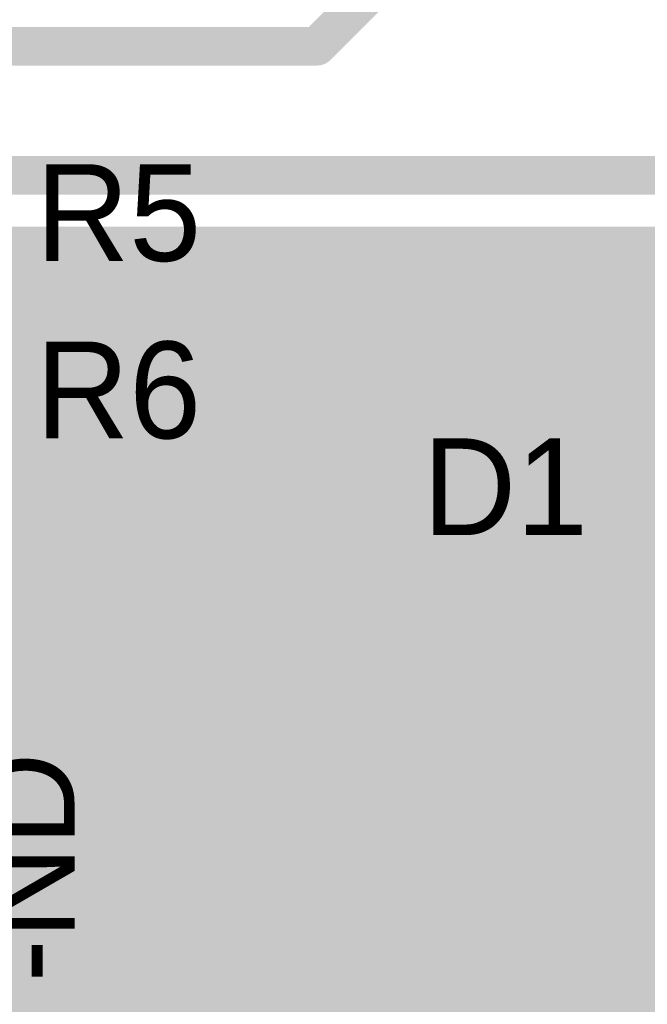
# Model space of a CAD drawing. Extents: x 7.17 to 14.1, y 4 to 11.75.
# Tile 96 of 219: x 9.8 to 9.99, y 6.71 to 7.02. Entities that reach past the tile are written whole.
import ezdxf

# ---------------------------------------------------------------- set-up
doc = ezdxf.new("R2010")
doc.units = 0
doc.layers.get('0').update_dxf_attribs({"linetype": 'CONTINUOUS'})
for name, color, linetype in [('BOTTOMLAYER', 5, 'CONTINUOUS'), ('MECHANICAL1', 6, 'CONTINUOUS'), ('TOPLAYER', 1, 'CONTINUOUS'), ('TOPOVERLAY', 2, 'CONTINUOUS'), ('TOPPASTE', 8, 'CONTINUOUS'), ('TOPSOLDER', 216, 'CONTINUOUS')]:
    doc.layers.add(name, color=color, linetype=linetype)

# ---------------------------------------------------------------- blocks, each defined once
blk = doc.blocks.new('DIODE_SMB_173')
at = {"layer": 'MECHANICAL1', "const_width": 0.01}
for points in [[(0.009843, 0.076772), (0.187008, 0.076772)], [(0.187008, 0.076772), (0.187008, -0.076772)], [(0.187008, 0.043307), (0.206693, 0.043307)], [(0.206693, 0.043307), (0.206693, 0)], [(0.206693, 0), (0.206693, -0.043307)], [(0.187008, -0.043307), (0.206693, -0.043307)]]:
    blk.add_lwpolyline(points, dxfattribs=at)
at = {"layer": 'MECHANICAL1', "const_width": 0.005}
for points in [[(0.184508, 0.076772, 1), (0.189508, 0.076772, 1)], [(0.184508, 0.076772, 1), (0.189508, 0.076772, 1)], [(0.184508, 0.043307, 1), (0.189508, 0.043307, 1)], [(0.204193, 0.043307, 1), (0.209193, 0.043307, 1)], [(0.204193, 0.043307, 1), (0.209193, 0.043307, 1)], [(0.204193, 0, 1), (0.209193, 0, 1)], [(0.204193, 0, 1), (0.209193, 0, 1)], [(0.184508, -0.043307, 1), (0.189508, -0.043307, 1)], [(0.204193, -0.043307, 1), (0.209193, -0.043307, 1)], [(0.204193, -0.043307, 1), (0.209193, -0.043307, 1)]]:
    blk.add_lwpolyline(points, format="xyb", close=True, dxfattribs=at)
at = {"layer": 'TOPLAYER'}
blk.add_solid([(0.167323, -0.047244), (0.226378, -0.047244), (0.167323, 0.047244), (0.226378, 0.047244)], dxfattribs=at)
at = {"layer": 'TOPOVERLAY', "const_width": 0.01}
for points in [[(-0.047244, 0.09252), (0.244094, 0.09252)], [(0.244094, 0.09252), (0.244094, 0)], [(0.244094, 0), (0.244094, -0.09252)]]:
    blk.add_lwpolyline(points, dxfattribs=at)
at = {"layer": 'TOPOVERLAY', "const_width": 0.005}
for points in [[(0.241594, 0.09252, 1), (0.246594, 0.09252, 1)], [(0.241594, 0.09252, 1), (0.246594, 0.09252, 1)], [(0.241594, 0, 1), (0.246594, 0, 1)], [(0.241594, 0, 1), (0.246594, 0, 1)]]:
    blk.add_lwpolyline(points, format="xyb", close=True, dxfattribs=at)
at = {"layer": 'TOPPASTE'}
blk.add_solid([(0.167323, -0.047244), (0.226378, -0.047244), (0.167323, 0.047244), (0.226378, 0.047244)], dxfattribs=at)
at = {"layer": 'TOPSOLDER'}
blk.add_solid([(0.163323, -0.051244), (0.230378, -0.051244), (0.163323, 0.051244), (0.230378, 0.051244)], dxfattribs=at)
blk = doc.blocks.new('SO8_177')
at = {"layer": 'MECHANICAL1', "const_width": 0.01}
for points in [[(0.1925, 0.025), (0.1925, -0.175)], [(0.1925, -0.145), (0.22, -0.145)], [(0.22, -0.145), (0.22, -0.155)], [(0.1925, -0.155), (0.22, -0.155)], [(0.0275, -0.175), (0.1925, -0.175)]]:
    blk.add_lwpolyline(points, dxfattribs=at)
at = {"layer": 'MECHANICAL1', "const_width": 0.005}
for points in [[(0.19, -0.145, 1), (0.195, -0.145, 1)], [(0.2175, -0.145, 1), (0.2225, -0.145, 1)], [(0.2175, -0.145, 1), (0.2225, -0.145, 1)], [(0.19, -0.155, 1), (0.195, -0.155, 1)], [(0.2175, -0.155, 1), (0.2225, -0.155, 1)], [(0.2175, -0.155, 1), (0.2225, -0.155, 1)], [(0.19, -0.175, 1), (0.195, -0.175, 1)], [(0.19, -0.175, 1), (0.195, -0.175, 1)]]:
    blk.add_lwpolyline(points, format="xyb", close=True, dxfattribs=at)
at = {"layer": 'TOPLAYER', "const_width": 0.024}
blk.add_lwpolyline([(0.248, -0.15), (0.192, -0.15)], dxfattribs=at)
at = {"layer": 'TOPLAYER', "const_width": 0.012}
for points in [[(0.186, -0.15, 1), (0.198, -0.15, 1)], [(0.242, -0.15, 1), (0.254, -0.15, 1)]]:
    blk.add_lwpolyline(points, format="xyb", close=True, dxfattribs=at)
at = {"layer": 'TOPOVERLAY', "const_width": 0.01}
for points in [[(0.28, 0.04), (0.28, -0.19)], [(-0.06, -0.19), (0.28, -0.19)]]:
    blk.add_lwpolyline(points, dxfattribs=at)
at = {"layer": 'TOPOVERLAY', "const_width": 0.005}
blk.add_lwpolyline([(0.2775, -0.19, 1), (0.2825, -0.19, 1)], format="xyb", close=True, dxfattribs=at)
blk.add_lwpolyline([(0.2775, -0.19, 1), (0.2825, -0.19, 1)], format="xyb", close=True, dxfattribs=at)
at = {"layer": 'TOPPASTE', "const_width": 0.024}
blk.add_lwpolyline([(0.248, -0.15), (0.192, -0.15)], dxfattribs=at)
at = {"layer": 'TOPPASTE', "const_width": 0.012}
for points in [[(0.186, -0.15, 1), (0.198, -0.15, 1)], [(0.242, -0.15, 1), (0.254, -0.15, 1)]]:
    blk.add_lwpolyline(points, format="xyb", close=True, dxfattribs=at)
at = {"layer": 'TOPSOLDER', "const_width": 0.032}
blk.add_lwpolyline([(0.248, -0.15), (0.192, -0.15)], dxfattribs=at)
at = {"layer": 'TOPSOLDER', "const_width": 0.016}
for points in [[(0.184, -0.15, 1), (0.2, -0.15, 1)], [(0.24, -0.15, 1), (0.256, -0.15, 1)]]:
    blk.add_lwpolyline(points, format="xyb", close=True, dxfattribs=at)

msp = doc.modelspace()

# ---------------------------------------------------------------- linework, layer by layer
at = {"layer": 'BOTTOMLAYER'}
for points, const_width in [([(9.607202, 6.404), (10.937183, 7.73398)], 0.008), ([(9.614273, 6.404), (10.940718, 7.730445)], 0.008), ([(9.621344, 6.404), (10.944254, 7.726909)], 0.008), ([(9.628415, 6.404), (10.944447, 7.720032)], 0.008), ([(9.635487, 6.404), (10.944447, 7.71296)], 0.008), ([(9.642558, 6.404), (10.944447, 7.705889)], 0.008), ([(9.649629, 6.404), (10.944447, 7.698818)], 0.008), ([(9.6567, 6.404), (10.944447, 7.691747)], 0.008), ([(9.663771, 6.404), (10.944447, 7.684676)], 0.008), ([(9.670842, 6.404), (10.936638, 7.669796)], 0.008), ([(9.677913, 6.404), (10.933246, 7.659333)], 0.008), ([(9.684984, 6.404), (10.933081, 7.652097)], 0.008), ([(9.887604, 7.011596), (9.944904, 7.068896)], 0.012), ([(9.572604, 7.011596), (9.887604, 7.011596)], 0.012), ([(9.543308, 6.971596), (10.1415, 6.971596)], 0.012), ([(9.246576, 6.404), (9.794172, 6.951596)], 0.008), ([(9.253647, 6.404), (9.801243, 6.951596)], 0.008), ([(9.260718, 6.404), (9.808314, 6.951596)], 0.008), ([(9.267789, 6.404), (9.815385, 6.951596)], 0.008), ([(9.274861, 6.404), (9.822456, 6.951596)], 0.008), ([(9.281932, 6.404), (9.829528, 6.951596)], 0.008), ([(9.289003, 6.404), (9.836599, 6.951596)], 0.008), ([(9.296074, 6.404), (9.84367, 6.951596)], 0.008), ([(9.303145, 6.404), (9.850741, 6.951596)], 0.008), ([(9.310216, 6.404), (9.857812, 6.951596)], 0.008), ([(9.317287, 6.404), (9.864883, 6.951596)], 0.008), ([(9.324358, 6.404), (9.871954, 6.951596)], 0.008), ([(9.331429, 6.404), (9.879025, 6.951596)], 0.008), ([(9.3385, 6.404), (9.886096, 6.951596)], 0.008), ([(9.345572, 6.404), (9.893168, 6.951596)], 0.008), ([(9.352643, 6.404), (9.900239, 6.951596)], 0.008), ([(9.359714, 6.404), (9.90731, 6.951596)], 0.008), ([(9.366785, 6.404), (9.914381, 6.951596)], 0.008), ([(9.373856, 6.404), (9.921452, 6.951596)], 0.008), ([(9.380927, 6.404), (9.928523, 6.951596)], 0.008), ([(9.387998, 6.404), (9.935594, 6.951596)], 0.008), ([(9.395069, 6.404), (9.942665, 6.951596)], 0.008), ([(9.40214, 6.404), (9.949736, 6.951596)], 0.008), ([(9.409211, 6.404), (9.956807, 6.951596)], 0.008), ([(9.416282, 6.404), (9.963878, 6.951596)], 0.008), ([(9.423354, 6.404), (9.97095, 6.951596)], 0.008), ([(9.430425, 6.404), (9.978021, 6.951596)], 0.008), ([(9.437496, 6.404), (9.985092, 6.951596)], 0.008), ([(9.444567, 6.404), (9.992163, 6.951596)], 0.008), ([(9.451638, 6.404), (9.999234, 6.951596)], 0.008), ([(9.458709, 6.404), (10.006305, 6.951596)], 0.008), ([(9.46578, 6.404), (10.013376, 6.951596)], 0.008), ([(9.472851, 6.404), (10.020447, 6.951596)], 0.008), ([(9.479922, 6.404), (10.027518, 6.951596)], 0.008), ([(9.486994, 6.404), (10.034589, 6.951596)], 0.008), ([(9.494065, 6.404), (10.041661, 6.951596)], 0.008), ([(9.501136, 6.404), (10.048732, 6.951596)], 0.008), ([(9.508207, 6.404), (10.055803, 6.951596)], 0.008), ([(9.515278, 6.404), (10.062874, 6.951596)], 0.008), ([(9.522349, 6.404), (10.069945, 6.951596)], 0.008), ([(9.52942, 6.404), (10.077016, 6.951596)], 0.008), ([(9.536491, 6.404), (10.084087, 6.951596)], 0.008), ([(9.543308, 6.951596), (10.1415, 6.951596)], 0.008), ([(9.543562, 6.404), (10.091158, 6.951596)], 0.008), ([(9.550633, 6.404), (10.098229, 6.951596)], 0.008), ([(9.552293, 6.951596), (10.081855, 6.422034)], 0.008), ([(9.557704, 6.404), (10.105301, 6.951596)], 0.008), ([(9.559364, 6.951596), (10.085391, 6.42557)], 0.008), ([(9.564776, 6.404), (10.112372, 6.951596)], 0.008), ([(9.566435, 6.951596), (10.088926, 6.429105)], 0.008), ([(9.571847, 6.404), (10.119443, 6.951596)], 0.008), ([(9.573506, 6.951596), (10.092462, 6.432641)], 0.008), ([(9.578918, 6.404), (10.126514, 6.951596)], 0.008), ([(9.580578, 6.951596), (10.095997, 6.436176)], 0.008), ([(9.585989, 6.404), (10.133585, 6.951596)], 0.008), ([(9.587649, 6.951596), (10.099533, 6.439712)], 0.008), ([(9.59306, 6.404), (10.140656, 6.951596)], 0.008), ([(9.59472, 6.951596), (10.103068, 6.443248)], 0.008), ([(9.600131, 6.404), (10.149319, 6.953188)], 0.008), ([(9.601791, 6.951596), (10.106604, 6.446783)], 0.008), ([(9.608862, 6.951596), (10.110139, 6.450319)], 0.008), ([(9.615933, 6.951596), (10.113675, 6.453854)], 0.008), ([(9.623004, 6.951596), (10.117211, 6.45739)], 0.008), ([(9.630075, 6.951596), (10.120746, 6.460925)], 0.008), ([(9.637146, 6.951596), (10.124282, 6.464461)], 0.008), ([(9.644217, 6.951596), (10.127817, 6.467996)], 0.008), ([(9.651288, 6.951596), (10.131353, 6.471532)], 0.008), ([(9.65836, 6.951596), (10.134888, 6.475067)], 0.008), ([(9.665431, 6.951596), (10.138424, 6.478603)], 0.008), ([(9.672502, 6.951596), (10.141959, 6.482138)], 0.008), ([(9.679573, 6.951596), (10.145495, 6.485674)], 0.008), ([(9.686644, 6.951596), (10.14903, 6.48921)], 0.008), ([(9.693715, 6.951596), (10.152566, 6.492745)], 0.008), ([(9.700786, 6.951596), (10.156102, 6.496281)], 0.008), ([(9.707857, 6.951596), (10.159637, 6.499816)], 0.008), ([(9.714928, 6.951596), (10.163173, 6.503352)], 0.008), ([(9.722, 6.951596), (10.166708, 6.506887)], 0.008), ([(9.729071, 6.951596), (10.111705, 6.568961)], 0.008), ([(9.736142, 6.951596), (10.108648, 6.57909)], 0.008), ([(9.743213, 6.951596), (10.108571, 6.586238)], 0.008), ([(9.750284, 6.951596), (10.109755, 6.592125)], 0.008), ([(9.757355, 6.951596), (10.111774, 6.597177)], 0.008), ([(9.764426, 6.951596), (10.113404, 6.602618)], 0.008), ([(9.771497, 6.951596), (10.113404, 6.609689)], 0.008), ([(9.778568, 6.951596), (10.109969, 6.620196)], 0.008), ([(9.785639, 6.951596), (10.108427, 6.628809)], 0.008), ([(9.792711, 6.951596), (10.108876, 6.635431)], 0.008), ([(9.799782, 6.951596), (10.110385, 6.640993)], 0.008), ([(9.806853, 6.951596), (10.112652, 6.645797)], 0.008), ([(9.813924, 6.951596), (10.113404, 6.652116)], 0.008), ([(9.820995, 6.951596), (10.111781, 6.66081)], 0.008), ([(9.828066, 6.951596), (10.108659, 6.671003)], 0.008), ([(9.835137, 6.951596), (10.108564, 6.678169)], 0.008), ([(9.842208, 6.951596), (10.109737, 6.684067)], 0.008), ([(9.849279, 6.951596), (10.111749, 6.689126)], 0.008), ([(9.85635, 6.951596), (10.114425, 6.693522)], 0.008), ([(9.863421, 6.951596), (10.117687, 6.69733)], 0.008), ([(9.870493, 6.951596), (10.121514, 6.700575)], 0.008), ([(9.877564, 6.951596), (10.125929, 6.70323)], 0.008), ([(9.884635, 6.951596), (10.131012, 6.705219)], 0.008), ([(9.891706, 6.951596), (10.136942, 6.70636)], 0.008), ([(9.898777, 6.951596), (10.144162, 6.706211)], 0.008), ([(9.905848, 6.951596), (10.154563, 6.702881)], 0.008), ([(9.912919, 6.951596), (10.298015, 6.5665)], 0.008), ([(9.91999, 6.951596), (10.305086, 6.5665)], 0.008), ([(9.927061, 6.951596), (10.312157, 6.5665)], 0.008), ([(9.934133, 6.951596), (10.319228, 6.5665)], 0.008), ([(9.941204, 6.951596), (10.3263, 6.5665)], 0.008), ([(9.948275, 6.951596), (10.333371, 6.5665)], 0.008), ([(9.955346, 6.951596), (10.340442, 6.5665)], 0.008), ([(9.962417, 6.951596), (10.347513, 6.5665)], 0.008), ([(9.969488, 6.951596), (10.354584, 6.5665)], 0.008), ([(9.976559, 6.951596), (10.361655, 6.5665)], 0.008), ([(9.98363, 6.951596), (10.368726, 6.5665)], 0.008), ([(9.990701, 6.951596), (10.375797, 6.5665)], 0.008)]:
    msp.add_lwpolyline(points, dxfattribs=dict(at, const_width=const_width))
for points, const_width in [([(9.884604, 7.011596, 1), (9.890604, 7.011596, 1)], 0.006), ([(9.884604, 7.011596, 1), (9.890604, 7.011596, 1)], 0.006), ([(9.79071, 6.951596, 1), (9.794711, 6.951596, 1)], 0.004), ([(9.792172, 6.951596, 1), (9.796172, 6.951596, 1)], 0.004), ([(9.797782, 6.951596, 1), (9.801782, 6.951596, 1)], 0.004), ([(9.799243, 6.951596, 1), (9.803243, 6.951596, 1)], 0.004), ([(9.804853, 6.951596, 1), (9.808853, 6.951596, 1)], 0.004), ([(9.806314, 6.951596, 1), (9.810314, 6.951596, 1)], 0.004), ([(9.811924, 6.951596, 1), (9.815924, 6.951596, 1)], 0.004), ([(9.813385, 6.951596, 1), (9.817385, 6.951596, 1)], 0.004), ([(9.818995, 6.951596, 1), (9.822995, 6.951596, 1)], 0.004), ([(9.820457, 6.951596, 1), (9.824457, 6.951596, 1)], 0.004), ([(9.826066, 6.951596, 1), (9.830066, 6.951596, 1)], 0.004), ([(9.827528, 6.951596, 1), (9.831528, 6.951596, 1)], 0.004), ([(9.833137, 6.951596, 1), (9.837137, 6.951596, 1)], 0.004), ([(9.834599, 6.951596, 1), (9.838599, 6.951596, 1)], 0.004), ([(9.840208, 6.951596, 1), (9.844208, 6.951596, 1)], 0.004), ([(9.84167, 6.951596, 1), (9.84567, 6.951596, 1)], 0.004), ([(9.847279, 6.951596, 1), (9.851279, 6.951596, 1)], 0.004), ([(9.848741, 6.951596, 1), (9.852741, 6.951596, 1)], 0.004), ([(9.85435, 6.951596, 1), (9.85835, 6.951596, 1)], 0.004), ([(9.855812, 6.951596, 1), (9.859812, 6.951596, 1)], 0.004), ([(9.861422, 6.951596, 1), (9.865422, 6.951596, 1)], 0.004), ([(9.862883, 6.951596, 1), (9.866883, 6.951596, 1)], 0.004), ([(9.868493, 6.951596, 1), (9.872493, 6.951596, 1)], 0.004), ([(9.869954, 6.951596, 1), (9.873954, 6.951596, 1)], 0.004), ([(9.875564, 6.951596, 1), (9.879564, 6.951596, 1)], 0.004), ([(9.877025, 6.951596, 1), (9.881025, 6.951596, 1)], 0.004), ([(9.882635, 6.951596, 1), (9.886635, 6.951596, 1)], 0.004), ([(9.884096, 6.951596, 1), (9.888096, 6.951596, 1)], 0.004), ([(9.889706, 6.951596, 1), (9.893706, 6.951596, 1)], 0.004), ([(9.891167, 6.951596, 1), (9.895167, 6.951596, 1)], 0.004), ([(9.896777, 6.951596, 1), (9.900777, 6.951596, 1)], 0.004), ([(9.898239, 6.951596, 1), (9.902239, 6.951596, 1)], 0.004), ([(9.903848, 6.951596, 1), (9.907848, 6.951596, 1)], 0.004), ([(9.90531, 6.951596, 1), (9.90931, 6.951596, 1)], 0.004), ([(9.910919, 6.951596, 1), (9.914919, 6.951596, 1)], 0.004), ([(9.912381, 6.951596, 1), (9.916381, 6.951596, 1)], 0.004), ([(9.91799, 6.951596, 1), (9.92199, 6.951596, 1)], 0.004), ([(9.919452, 6.951596, 1), (9.923452, 6.951596, 1)], 0.004), ([(9.925061, 6.951596, 1), (9.929061, 6.951596, 1)], 0.004), ([(9.926523, 6.951596, 1), (9.930523, 6.951596, 1)], 0.004), ([(9.932132, 6.951596, 1), (9.936132, 6.951596, 1)], 0.004), ([(9.933594, 6.951596, 1), (9.937594, 6.951596, 1)], 0.004), ([(9.939204, 6.951596, 1), (9.943204, 6.951596, 1)], 0.004), ([(9.940665, 6.951596, 1), (9.944665, 6.951596, 1)], 0.004), ([(9.946275, 6.951596, 1), (9.950275, 6.951596, 1)], 0.004), ([(9.947736, 6.951596, 1), (9.951736, 6.951596, 1)], 0.004), ([(9.953346, 6.951596, 1), (9.957346, 6.951596, 1)], 0.004), ([(9.954807, 6.951596, 1), (9.958807, 6.951596, 1)], 0.004), ([(9.960417, 6.951596, 1), (9.964417, 6.951596, 1)], 0.004), ([(9.961878, 6.951596, 1), (9.965879, 6.951596, 1)], 0.004), ([(9.967488, 6.951596, 1), (9.971488, 6.951596, 1)], 0.004), ([(9.96895, 6.951596, 1), (9.97295, 6.951596, 1)], 0.004), ([(9.974559, 6.951596, 1), (9.978559, 6.951596, 1)], 0.004), ([(9.976021, 6.951596, 1), (9.980021, 6.951596, 1)], 0.004), ([(9.98163, 6.951596, 1), (9.98563, 6.951596, 1)], 0.004), ([(9.983092, 6.951596, 1), (9.987092, 6.951596, 1)], 0.004), ([(9.988701, 6.951596, 1), (9.992701, 6.951596, 1)], 0.004), ([(9.990163, 6.951596, 1), (9.994163, 6.951596, 1)], 0.004)]:
    msp.add_lwpolyline(points, format="xyb", close=True, dxfattribs=dict(at, const_width=const_width))
at = {"layer": 'TOPLAYER'}
for points, const_width in [([(9.799904, 6.863608), (9.799904, 6.935)], 0.008), ([(9.799904, 6.935), (10.129904, 6.935)], 0.008), ([(9.8, 6.863591), (9.8, 6.935)], 0.008), ([(9.805, 6.862164), (9.805, 6.935)], 0.008), ([(9.81, 6.859516), (9.81, 6.935)], 0.008), ([(9.815, 6.855088), (9.815, 6.935)], 0.008), ([(9.82, 6.846428), (9.82, 6.935)], 0.008), ([(9.825, 6.7615), (9.825, 6.935)], 0.008), ([(9.83, 6.7615), (9.83, 6.935)], 0.008), ([(9.835, 6.7615), (9.835, 6.935)], 0.008), ([(9.84, 6.7615), (9.84, 6.935)], 0.008), ([(9.845, 6.7615), (9.845, 6.935)], 0.008), ([(9.85, 6.7615), (9.85, 6.935)], 0.008), ([(9.855, 6.7615), (9.855, 6.935)], 0.008), ([(9.86, 6.7615), (9.86, 6.935)], 0.008), ([(9.865, 6.7615), (9.865, 6.935)], 0.008), ([(9.87, 6.7615), (9.87, 6.935)], 0.008), ([(9.875, 6.7615), (9.875, 6.935)], 0.008), ([(9.88, 6.840378), (9.88, 6.935)], 0.008), ([(9.885, 6.840378), (9.885, 6.935)], 0.008), ([(9.89, 6.840378), (9.89, 6.935)], 0.008), ([(9.895, 6.840378), (9.895, 6.935)], 0.008), ([(9.9, 6.840378), (9.9, 6.935)], 0.008), ([(9.905, 6.840378), (9.905, 6.935)], 0.008), ([(9.91, 6.840378), (9.91, 6.935)], 0.008), ([(9.915, 6.840378), (9.915, 6.935)], 0.008), ([(9.92, 6.840378), (9.92, 6.935)], 0.008), ([(9.925, 6.840378), (9.925, 6.935)], 0.008), ([(9.93, 6.840378), (9.93, 6.935)], 0.008), ([(9.935, 6.840378), (9.935, 6.935)], 0.008), ([(9.94, 6.840378), (9.94, 6.935)], 0.008), ([(9.945, 6.840378), (9.945, 6.935)], 0.008), ([(9.95, 6.840378), (9.95, 6.935)], 0.008), ([(9.955, 6.840378), (9.955, 6.935)], 0.008), ([(9.96, 6.840378), (9.96, 6.935)], 0.008), ([(9.965, 6.840378), (9.965, 6.935)], 0.008), ([(9.97, 6.840378), (9.97, 6.935)], 0.008), ([(9.975, 6.840378), (9.975, 6.935)], 0.008), ([(9.98, 6.840378), (9.98, 6.935)], 0.008), ([(9.985, 6.840378), (9.985, 6.935)], 0.008), ([(9.99, 6.840378), (9.99, 6.935)], 0.008), ([(9.799904, 6.93), (10.239904, 6.93)], 0.008), ([(9.799904, 6.925), (10.239904, 6.925)], 0.008), ([(9.799904, 6.92), (10.239904, 6.92)], 0.008), ([(9.799904, 6.915), (10.239904, 6.915)], 0.008), ([(9.755404, 6.9), (9.845, 6.9)], 0.03), ([(9.799904, 6.91), (10.239904, 6.91)], 0.008), ([(9.799904, 6.905), (10.239904, 6.905)], 0.008), ([(9.799904, 6.9), (10.239904, 6.9)], 0.008), ([(9.799904, 6.895), (10.239904, 6.895)], 0.008), ([(9.799904, 6.89), (10.239904, 6.89)], 0.008), ([(9.799904, 6.885), (10.239904, 6.885)], 0.008), ([(9.799904, 6.88), (10.239904, 6.88)], 0.008), ([(9.799904, 6.875), (10.239904, 6.875)], 0.008), ([(9.799904, 6.87), (10.239904, 6.87)], 0.008), ([(9.799904, 6.865), (10.239904, 6.865)], 0.008), ([(9.80926, 6.86), (10.239904, 6.86)], 0.008), ([(9.815076, 6.855), (10.239904, 6.855)], 0.008), ([(9.818469, 6.85), (10.239904, 6.85)], 0.008), ([(9.820444, 6.845), (10.239904, 6.845)], 0.008), ([(9.940404, 6.79685), (9.940404, 6.836378)], 0.025), ([(9.821327, 6.84), (9.87916, 6.84)], 0.008), ([(9.87916, 6.7615), (9.87916, 6.840378)], 0.008), ([(9.87916, 6.840378), (10.001648, 6.840378)], 0.008), ([(9.821404, 6.782), (9.821404, 6.838)], 0.008), ([(9.821404, 6.835), (9.87916, 6.835)], 0.008), ([(9.821404, 6.83), (9.87916, 6.83)], 0.008), ([(9.821404, 6.825), (9.87916, 6.825)], 0.008), ([(9.821404, 6.82), (9.87916, 6.82)], 0.008), ([(9.821404, 6.815), (9.87916, 6.815)], 0.008), ([(9.821404, 6.81), (9.87916, 6.81)], 0.008), ([(9.821404, 6.805), (9.87916, 6.805)], 0.008), ([(9.88316, 6.79685), (9.940404, 6.79685)], 0.025), ([(9.940404, 6.79685), (9.997648, 6.79685)], 0.025), ([(9.821404, 6.8), (9.87916, 6.8)], 0.008), ([(9.821404, 6.795), (9.87916, 6.795)], 0.008), ([(9.821404, 6.79), (9.87916, 6.79)], 0.008), ([(9.821404, 6.785), (9.87916, 6.785)], 0.008), ([(9.821327, 6.78), (9.87916, 6.78)], 0.008), ([(9.820444, 6.775), (9.87916, 6.775)], 0.008), ([(9.82, 6.7615), (9.82, 6.773572)], 0.008), ([(9.818469, 6.77), (9.87916, 6.77)], 0.008), ([(9.815, 6.7615), (9.815, 6.764912)], 0.008), ([(9.815076, 6.765), (9.87916, 6.765)], 0.008), ([(9.811396, 6.7615), (9.87916, 6.7615)], 0.008), ([(9.709904, 6.735), (10.117904, 6.735)], 0.025)]:
    msp.add_lwpolyline(points, dxfattribs=dict(at, const_width=const_width))
for points, const_width in [([(9.797904, 6.935, 1), (9.801904, 6.935, 1)], 0.004), ([(9.797904, 6.935, 1), (9.801904, 6.935, 1)], 0.004), ([(9.798, 6.935, 1), (9.802, 6.935, 1)], 0.004), ([(9.803, 6.935, 1), (9.807, 6.935, 1)], 0.004), ([(9.808, 6.935, 1), (9.812, 6.935, 1)], 0.004), ([(9.813, 6.935, 1), (9.817, 6.935, 1)], 0.004), ([(9.818, 6.935, 1), (9.822, 6.935, 1)], 0.004), ([(9.823, 6.935, 1), (9.827, 6.935, 1)], 0.004), ([(9.828, 6.935, 1), (9.832, 6.935, 1)], 0.004), ([(9.833, 6.935, 1), (9.837, 6.935, 1)], 0.004), ([(9.838, 6.935, 1), (9.842, 6.935, 1)], 0.004), ([(9.843, 6.935, 1), (9.847, 6.935, 1)], 0.004), ([(9.848, 6.935, 1), (9.852, 6.935, 1)], 0.004), ([(9.853, 6.935, 1), (9.857, 6.935, 1)], 0.004), ([(9.858, 6.935, 1), (9.862, 6.935, 1)], 0.004), ([(9.863, 6.935, 1), (9.867, 6.935, 1)], 0.004), ([(9.868, 6.935, 1), (9.872, 6.935, 1)], 0.004), ([(9.873, 6.935, 1), (9.877, 6.935, 1)], 0.004), ([(9.878, 6.935, 1), (9.882, 6.935, 1)], 0.004), ([(9.883, 6.935, 1), (9.887, 6.935, 1)], 0.004), ([(9.888, 6.935, 1), (9.892, 6.935, 1)], 0.004), ([(9.893, 6.935, 1), (9.897, 6.935, 1)], 0.004), ([(9.898, 6.935, 1), (9.902, 6.935, 1)], 0.004), ([(9.903, 6.935, 1), (9.907, 6.935, 1)], 0.004), ([(9.908, 6.935, 1), (9.912, 6.935, 1)], 0.004), ([(9.913, 6.935, 1), (9.917, 6.935, 1)], 0.004), ([(9.918, 6.935, 1), (9.922, 6.935, 1)], 0.004), ([(9.923, 6.935, 1), (9.927, 6.935, 1)], 0.004), ([(9.928, 6.935, 1), (9.932, 6.935, 1)], 0.004), ([(9.933, 6.935, 1), (9.937, 6.935, 1)], 0.004), ([(9.938, 6.935, 1), (9.942, 6.935, 1)], 0.004), ([(9.943, 6.935, 1), (9.947, 6.935, 1)], 0.004), ([(9.948, 6.935, 1), (9.952, 6.935, 1)], 0.004), ([(9.953, 6.935, 1), (9.957, 6.935, 1)], 0.004), ([(9.958, 6.935, 1), (9.962, 6.935, 1)], 0.004), ([(9.963, 6.935, 1), (9.967, 6.935, 1)], 0.004), ([(9.968, 6.935, 1), (9.972, 6.935, 1)], 0.004), ([(9.973, 6.935, 1), (9.977, 6.935, 1)], 0.004), ([(9.978, 6.935, 1), (9.982, 6.935, 1)], 0.004), ([(9.983, 6.935, 1), (9.987, 6.935, 1)], 0.004), ([(9.988, 6.935, 1), (9.992, 6.935, 1)], 0.004), ([(9.797904, 6.93, 1), (9.801904, 6.93, 1)], 0.004), ([(9.797904, 6.925, 1), (9.801904, 6.925, 1)], 0.004), ([(9.797904, 6.92, 1), (9.801904, 6.92, 1)], 0.004), ([(9.797904, 6.915, 1), (9.801904, 6.915, 1)], 0.004), ([(9.797904, 6.91, 1), (9.801904, 6.91, 1)], 0.004), ([(9.8375, 6.9, 1), (9.8525, 6.9, 1)], 0.015), ([(9.797904, 6.905, 1), (9.801904, 6.905, 1)], 0.004), ([(9.797904, 6.9, 1), (9.801904, 6.9, 1)], 0.004), ([(9.797904, 6.895, 1), (9.801904, 6.895, 1)], 0.004), ([(9.797904, 6.89, 1), (9.801904, 6.89, 1)], 0.004), ([(9.797904, 6.885, 1), (9.801904, 6.885, 1)], 0.004), ([(9.797904, 6.88, 1), (9.801904, 6.88, 1)], 0.004), ([(9.797904, 6.875, 1), (9.801904, 6.875, 1)], 0.004), ([(9.797904, 6.87, 1), (9.801904, 6.87, 1)], 0.004), ([(9.797904, 6.865, 1), (9.801904, 6.865, 1)], 0.004), ([(9.797904, 6.863608, 1), (9.801904, 6.863608, 1)], 0.004), ([(9.797904, 6.863608, 1), (9.801904, 6.863608, 1)], 0.004), ([(9.798, 6.863591, 1), (9.802, 6.863591, 1)], 0.004), ([(9.803, 6.862164, 1), (9.807, 6.862164, 1)], 0.004), ([(9.80726, 6.86, 1), (9.81126, 6.86, 1)], 0.004), ([(9.808, 6.859516, 1), (9.812, 6.859516, 1)], 0.004), ([(9.813, 6.855088, 1), (9.817, 6.855088, 1)], 0.004), ([(9.813076, 6.855, 1), (9.817076, 6.855, 1)], 0.004), ([(9.816469, 6.85, 1), (9.820469, 6.85, 1)], 0.004), ([(9.818, 6.846428, 1), (9.822, 6.846428, 1)], 0.004), ([(9.818444, 6.845, 1), (9.822444, 6.845, 1)], 0.004), ([(9.934154, 6.836378, 1), (9.946654, 6.836378, 1)], 0.0125), ([(9.819327, 6.84, 1), (9.823327, 6.84, 1)], 0.004), ([(9.87716, 6.840378, 1), (9.88116, 6.840378, 1)], 0.004), ([(9.87716, 6.840378, 1), (9.88116, 6.840378, 1)], 0.004), ([(9.87716, 6.84, 1), (9.88116, 6.84, 1)], 0.004), ([(9.878, 6.840378, 1), (9.882, 6.840378, 1)], 0.004), ([(9.883, 6.840378, 1), (9.887, 6.840378, 1)], 0.004), ([(9.888, 6.840378, 1), (9.892, 6.840378, 1)], 0.004), ([(9.893, 6.840378, 1), (9.897, 6.840378, 1)], 0.004), ([(9.898, 6.840378, 1), (9.902, 6.840378, 1)], 0.004), ([(9.903, 6.840378, 1), (9.907, 6.840378, 1)], 0.004), ([(9.908, 6.840378, 1), (9.912, 6.840378, 1)], 0.004), ([(9.913, 6.840378, 1), (9.917, 6.840378, 1)], 0.004), ([(9.918, 6.840378, 1), (9.922, 6.840378, 1)], 0.004), ([(9.923, 6.840378, 1), (9.927, 6.840378, 1)], 0.004), ([(9.928, 6.840378, 1), (9.932, 6.840378, 1)], 0.004), ([(9.933, 6.840378, 1), (9.937, 6.840378, 1)], 0.004), ([(9.938, 6.840378, 1), (9.942, 6.840378, 1)], 0.004), ([(9.943, 6.840378, 1), (9.947, 6.840378, 1)], 0.004), ([(9.948, 6.840378, 1), (9.952, 6.840378, 1)], 0.004), ([(9.953, 6.840378, 1), (9.957, 6.840378, 1)], 0.004), ([(9.958, 6.840378, 1), (9.962, 6.840378, 1)], 0.004), ([(9.963, 6.840378, 1), (9.967, 6.840378, 1)], 0.004), ([(9.968, 6.840378, 1), (9.972, 6.840378, 1)], 0.004), ([(9.973, 6.840378, 1), (9.977, 6.840378, 1)], 0.004), ([(9.978, 6.840378, 1), (9.982, 6.840378, 1)], 0.004), ([(9.983, 6.840378, 1), (9.987, 6.840378, 1)], 0.004), ([(9.988, 6.840378, 1), (9.992, 6.840378, 1)], 0.004), ([(9.819404, 6.838, 1), (9.823404, 6.838, 1)], 0.004), ([(9.819404, 6.838, 1), (9.823404, 6.838, 1)], 0.004), ([(9.819404, 6.835, 1), (9.823404, 6.835, 1)], 0.004), ([(9.87716, 6.835, 1), (9.88116, 6.835, 1)], 0.004), ([(9.819404, 6.83, 1), (9.823404, 6.83, 1)], 0.004), ([(9.87716, 6.83, 1), (9.88116, 6.83, 1)], 0.004), ([(9.819404, 6.825, 1), (9.823404, 6.825, 1)], 0.004), ([(9.87716, 6.825, 1), (9.88116, 6.825, 1)], 0.004), ([(9.819404, 6.82, 1), (9.823404, 6.82, 1)], 0.004), ([(9.87716, 6.82, 1), (9.88116, 6.82, 1)], 0.004), ([(9.819404, 6.815, 1), (9.823404, 6.815, 1)], 0.004), ([(9.87716, 6.815, 1), (9.88116, 6.815, 1)], 0.004), ([(9.819404, 6.81, 1), (9.823404, 6.81, 1)], 0.004), ([(9.87716, 6.81, 1), (9.88116, 6.81, 1)], 0.004), ([(9.819404, 6.805, 1), (9.823404, 6.805, 1)], 0.004), ([(9.87691, 6.79685, 1), (9.88941, 6.79685, 1)], 0.0125), ([(9.87716, 6.805, 1), (9.88116, 6.805, 1)], 0.004), ([(9.934154, 6.79685, 1), (9.946654, 6.79685, 1)], 0.0125), ([(9.934154, 6.79685, 1), (9.946654, 6.79685, 1)], 0.0125), ([(9.934154, 6.79685, 1), (9.946654, 6.79685, 1)], 0.0125), ([(9.991398, 6.79685, 1), (10.003898, 6.79685, 1)], 0.0125), ([(9.819404, 6.8, 1), (9.823404, 6.8, 1)], 0.004), ([(9.87716, 6.8, 1), (9.88116, 6.8, 1)], 0.004), ([(9.819404, 6.795, 1), (9.823404, 6.795, 1)], 0.004), ([(9.87716, 6.795, 1), (9.88116, 6.795, 1)], 0.004), ([(9.819404, 6.79, 1), (9.823404, 6.79, 1)], 0.004), ([(9.87716, 6.79, 1), (9.88116, 6.79, 1)], 0.004), ([(9.819404, 6.785, 1), (9.823404, 6.785, 1)], 0.004), ([(9.87716, 6.785, 1), (9.88116, 6.785, 1)], 0.004), ([(9.819404, 6.782, 1), (9.823404, 6.782, 1)], 0.004), ([(9.819404, 6.782, 1), (9.823404, 6.782, 1)], 0.004), ([(9.819327, 6.78, 1), (9.823327, 6.78, 1)], 0.004), ([(9.87716, 6.78, 1), (9.88116, 6.78, 1)], 0.004), ([(9.818444, 6.775, 1), (9.822444, 6.775, 1)], 0.004), ([(9.87716, 6.775, 1), (9.88116, 6.775, 1)], 0.004), ([(9.818, 6.773572, 1), (9.822, 6.773572, 1)], 0.004), ([(9.816469, 6.77, 1), (9.820469, 6.77, 1)], 0.004), ([(9.87716, 6.77, 1), (9.88116, 6.77, 1)], 0.004), ([(9.813, 6.764912, 1), (9.817, 6.764912, 1)], 0.004), ([(9.813076, 6.765, 1), (9.817076, 6.765, 1)], 0.004), ([(9.87716, 6.765, 1), (9.88116, 6.765, 1)], 0.004), ([(9.809396, 6.7615, 1), (9.813396, 6.7615, 1)], 0.004), ([(9.809396, 6.7615, 1), (9.813396, 6.7615, 1)], 0.004), ([(9.813, 6.7615, 1), (9.817, 6.7615, 1)], 0.004), ([(9.818, 6.7615, 1), (9.822, 6.7615, 1)], 0.004), ([(9.823, 6.7615, 1), (9.827, 6.7615, 1)], 0.004), ([(9.828, 6.7615, 1), (9.832, 6.7615, 1)], 0.004), ([(9.833, 6.7615, 1), (9.837, 6.7615, 1)], 0.004), ([(9.838, 6.7615, 1), (9.842, 6.7615, 1)], 0.004), ([(9.843, 6.7615, 1), (9.847, 6.7615, 1)], 0.004), ([(9.848, 6.7615, 1), (9.852, 6.7615, 1)], 0.004), ([(9.853, 6.7615, 1), (9.857, 6.7615, 1)], 0.004), ([(9.858, 6.7615, 1), (9.862, 6.7615, 1)], 0.004), ([(9.863, 6.7615, 1), (9.867, 6.7615, 1)], 0.004), ([(9.868, 6.7615, 1), (9.872, 6.7615, 1)], 0.004), ([(9.873, 6.7615, 1), (9.877, 6.7615, 1)], 0.004), ([(9.87716, 6.7615, 1), (9.88116, 6.7615, 1)], 0.004), ([(9.87716, 6.7615, 1), (9.88116, 6.7615, 1)], 0.004)]:
    msp.add_lwpolyline(points, format="xyb", close=True, dxfattribs=dict(at, const_width=const_width))
at = {"layer": 'TOPLAYER', "const_width": 0.008}
for points in [[(9.799904, 6.863608, -0.364134), (9.821404, 6.838)], [(9.821404, 6.782, -0.231061), (9.811396, 6.7615)]]:
    msp.add_lwpolyline(points, format="xyb", dxfattribs=at)

# ---------------------------------------------------------------- block references
at = {"rotation": 90}
for name, p in [('SO8_177', (9.645404, 6.59)), ('DIODE_SMB_173', (9.940404, 6.6))]:
    msp.add_blockref(name, p, dxfattribs=at)

# ---------------------------------------------------------------- texts
at = {"layer": 'MECHANICAL1'}
msp.add_text('B230DICT-ND', height=0.03, rotation=90, dxfattribs=at).set_placement((9.812404, 6.534))
at = {"layer": 'TOPOVERLAY'}
for s, p in [('R5', (9.800404, 6.945)), ('R6', (9.800404, 6.89)), ('D1', (9.920404, 6.86))]:
    msp.add_text(s, height=0.03, dxfattribs=at).set_placement(p)

doc.saveas('drawing.dxf')
